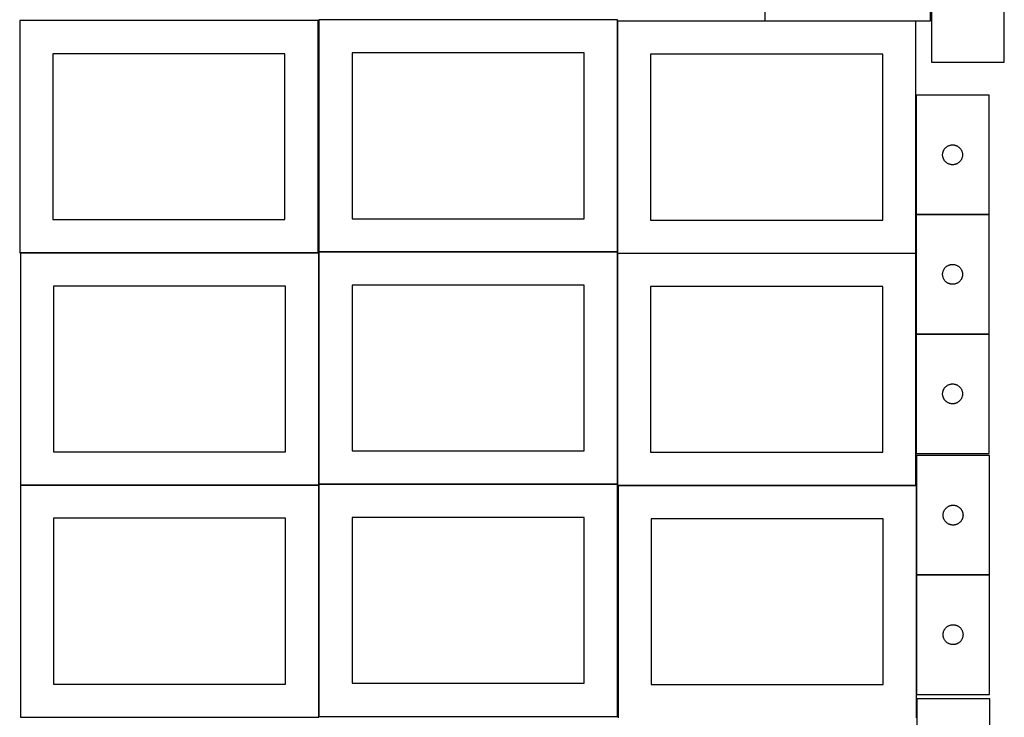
# Model space of a CAD drawing. Header units: millimetres. Extents: x 7 to 1493, y 7 to 2993.
# Tile 2 of 11: x 7 to 1491, y 1061 to 2113. Entities that reach past the tile are written whole.
import ezdxf

# ---------------------------------------------------------------- set-up
doc = ezdxf.new("R2010")
doc.units = ezdxf.units.MM
doc.layers.add('COMMON', color=5, linetype='CONTINUOUS', true_color=0x0000ff)
doc.layers.add('CUT', color=7, linetype='CONTINUOUS', true_color=0x000000)

msp = doc.modelspace()

# ---------------------------------------------------------------- linework, layer by layer
at = {"layer": 'COMMON'}
for p, q in [((908.149576, 2110.769181), (908.149576, 1762.823825)), ((1358.249577, 2110.869182), (1130.24655, 2110.869182)), ((1358.349577, 1999.122965), (1358.349577, 1819.122965)), ((1358.349577, 1818.922964), (1358.349577, 1760.769181)), ((1468.449578, 1819.022965), (1358.449578, 1819.022965)), ((7.849575, 1761.399045), (456.834305, 1761.399045)), ((457.949575, 1761.299045), (457.949575, 1412.623824)), ((458.049576, 1762.723824), (908.049576, 1762.723824)), ((908.149576, 1760.56918), (908.149576, 1412.623824)), ((908.249577, 1760.66918), (1358.249577, 1760.66918)), ((1358.349577, 1760.56918), (1358.349577, 1638.922964)), ((1358.349577, 1638.722963), (1358.349577, 1458.722963)), ((1358.449578, 1638.822963), (1468.449578, 1638.822963)), ((457.849575, 1411.199045), (7.849575, 1411.199045)), ((457.949576, 1062.423823), (457.949576, 1411.099044)), ((458.049576, 1412.523823), (908.049576, 1412.523823)), ((909.014593, 1410.469179), (1358.249577, 1410.469179)), ((1359.114593, 1410.369179), (1359.114593, 1275.873404)), ((1359.114593, 1275.673403), (1359.114593, 1095.673403)), ((1359.214594, 1275.773403), (1469.214594, 1275.773403))]:
    msp.add_line(p, q, dxfattribs=at)
at = {"layer": 'CUT'}
for p, q in [((1380.24655, 2110.969182), (1380.24655, 2410.969182)), ((1381.488001, 2228.594491), (1381.488001, 2048.594491)), ((1491.488001, 2048.594491), (1491.488001, 2228.594491)), ((1130.24655, 2210.969182), (1130.24655, 2110.969182)), ((456.834305, 2111.499046), (6.834305, 2111.499046)), ((6.834305, 2111.499046), (6.834305, 1761.499046)), ((456.834305, 1761.499046), (456.834305, 2111.499046)), ((908.049576, 2112.823825), (458.049576, 2112.823825)), ((458.049576, 2112.823825), (458.049576, 1762.823825)), ((908.049576, 1762.823825), (908.049576, 2112.823825)), ((1358.249577, 2110.769181), (908.249577, 2110.769181)), ((908.249577, 2110.769181), (908.249577, 1760.769181)), ((1130.24655, 2110.969182), (1380.24655, 2110.969182)), ((1358.249577, 1760.769181), (1358.249577, 2110.769181)), ((406.834305, 2061.499046), (56.834305, 2061.499046)), ((56.834305, 2061.499046), (56.834305, 1811.499046)), ((406.834305, 1811.499046), (406.834305, 2061.499046)), ((858.049576, 2062.823825), (508.049576, 2062.823825)), ((508.049576, 2062.823825), (508.049576, 1812.823825)), ((858.049576, 1812.823825), (858.049576, 2062.823825)), ((1308.249577, 2060.769181), (958.249577, 2060.769181)), ((958.249577, 2060.769181), (958.249577, 1810.769181)), ((1308.249577, 1810.769181), (1308.249577, 2060.769181)), ((1381.488001, 2048.594491), (1491.488001, 2048.594491)), ((1468.449578, 1999.122965), (1358.449578, 1999.122965)), ((1358.449578, 1999.122965), (1358.449578, 1819.122965)), ((1468.449578, 1819.122965), (1468.449578, 1999.122965)), ((1399.554718, 1914.773884), (1399.864044, 1915.481681)), ((1399.864044, 1915.481681), (1400.209396, 1916.172617)), ((1400.209396, 1916.172617), (1400.589858, 1916.844857)), ((1400.589858, 1916.844857), (1401.004423, 1917.496621)), ((1401.004423, 1917.496621), (1401.451989, 1918.12618)), ((1401.451989, 1918.12618), (1401.931371, 1918.731863)), ((1401.931371, 1918.731863), (1402.441297, 1919.312065)), ((1402.441297, 1919.312065), (1402.980416, 1919.865248)), ((1402.980416, 1919.865248), (1403.547296, 1920.389944)), ((1403.547296, 1920.389944), (1404.140436, 1920.884763)), ((1404.140436, 1920.884763), (1404.758261, 1921.34839)), ((1404.758261, 1921.34839), (1405.399135, 1921.779599)), ((1405.399135, 1921.779599), (1406.061357, 1922.177244)), ((1406.061357, 1922.177244), (1406.743171, 1922.540272)), ((1406.743171, 1922.540272), (1407.442769, 1922.867719)), ((1407.442769, 1922.867719), (1408.158297, 1923.158718)), ((1408.158297, 1923.158718), (1408.887855, 1923.412496)), ((1408.887855, 1923.412496), (1409.629511, 1923.628381)), ((1409.629511, 1923.628381), (1410.381297, 1923.805801)), ((1410.381297, 1923.805801), (1411.141219, 1923.944284)), ((1411.141219, 1923.944284), (1411.907263, 1924.043464)), ((1411.907263, 1924.043464), (1412.677397, 1924.103077)), ((1412.677397, 1924.103077), (1413.449578, 1924.122965)), ((1413.449578, 1924.122965), (1414.221759, 1924.103077)), ((1414.221759, 1924.103077), (1414.991893, 1924.043464)), ((1414.991893, 1924.043464), (1415.757937, 1923.944284)), ((1415.757937, 1923.944284), (1416.517859, 1923.805801)), ((1416.517859, 1923.805801), (1417.269645, 1923.628381)), ((1417.269645, 1923.628381), (1418.0113, 1923.412496)), ((1418.0113, 1923.412496), (1418.740859, 1923.158718)), ((1418.740859, 1923.158718), (1419.456386, 1922.867719)), ((1419.456386, 1922.867719), (1420.155985, 1922.540272)), ((1420.155985, 1922.540272), (1420.837799, 1922.177244)), ((1420.837799, 1922.177244), (1421.500021, 1921.779599)), ((1421.500021, 1921.779599), (1422.140894, 1921.34839)), ((1422.140894, 1921.34839), (1422.75872, 1920.884763)), ((1422.75872, 1920.884763), (1423.35186, 1920.389944)), ((1423.35186, 1920.389944), (1423.91874, 1919.865248)), ((1423.91874, 1919.865248), (1424.457858, 1919.312065)), ((1424.457858, 1919.312065), (1424.967785, 1918.731863)), ((1424.967785, 1918.731863), (1425.447167, 1918.12618)), ((1425.447167, 1918.12618), (1425.894733, 1917.496621)), ((1425.894733, 1917.496621), (1426.309297, 1916.844857)), ((1426.309297, 1916.844857), (1426.68976, 1916.172617)), ((1426.68976, 1916.172617), (1427.035112, 1915.481681)), ((1427.035112, 1915.481681), (1427.344437, 1914.773884)), ((1398.454551, 1909.509184), (1398.494315, 1910.280597)), ((1398.454551, 1908.736747), (1398.454551, 1909.509184)), ((1398.494315, 1907.965333), (1398.454551, 1908.736747)), ((1398.494315, 1910.280597), (1398.573738, 1911.048941)), ((1398.573738, 1907.19699), (1398.494315, 1907.965333)), ((1398.573738, 1911.048941), (1398.692609, 1911.812177)), ((1398.692609, 1906.433754), (1398.573738, 1907.19699)), ((1398.692609, 1911.812177), (1398.850612, 1912.568282)), ((1398.850612, 1905.677649), (1398.692609, 1906.433754)), ((1398.850612, 1912.568282), (1399.04733, 1913.31525)), ((1399.04733, 1904.930681), (1398.850612, 1905.677649)), ((1399.04733, 1913.31525), (1399.282239, 1914.051101)), ((1399.282239, 1904.19483), (1399.04733, 1904.930681)), ((1399.282239, 1914.051101), (1399.554718, 1914.773884)), ((1399.554718, 1903.472047), (1399.282239, 1904.19483)), ((1399.864044, 1902.76425), (1399.554718, 1903.472047)), ((1400.209396, 1902.073314), (1399.864044, 1902.76425)), ((1400.589858, 1901.401073), (1400.209396, 1902.073314)), ((1401.004423, 1900.74931), (1400.589858, 1901.401073)), ((1401.451989, 1900.119751), (1401.004423, 1900.74931)), ((1425.894733, 1900.74931), (1425.447167, 1900.119751)), ((1426.309297, 1901.401073), (1425.894733, 1900.74931)), ((1426.68976, 1902.073314), (1426.309297, 1901.401073)), ((1427.035112, 1902.76425), (1426.68976, 1902.073314)), ((1427.344437, 1903.472047), (1427.035112, 1902.76425)), ((1427.344437, 1914.773884), (1427.616916, 1914.051101)), ((1427.616916, 1904.19483), (1427.344437, 1903.472047)), ((1427.616916, 1914.051101), (1427.851826, 1913.31525)), ((1427.851826, 1904.930681), (1427.616916, 1904.19483)), ((1427.851826, 1913.31525), (1428.048544, 1912.568282)), ((1428.048544, 1905.677649), (1427.851826, 1904.930681)), ((1428.048544, 1912.568282), (1428.206547, 1911.812177)), ((1428.206547, 1906.433754), (1428.048544, 1905.677649)), ((1428.206547, 1911.812177), (1428.325418, 1911.048941)), ((1428.325418, 1907.19699), (1428.206547, 1906.433754)), ((1428.325418, 1911.048941), (1428.404841, 1910.280597)), ((1428.404841, 1907.965333), (1428.325418, 1907.19699)), ((1428.404841, 1910.280597), (1428.444605, 1909.509184)), ((1428.444605, 1908.736747), (1428.404841, 1907.965333)), ((1428.444605, 1909.509184), (1428.444605, 1908.736747)), ((1401.931371, 1899.514068), (1401.451989, 1900.119751)), ((1402.441297, 1898.933865), (1401.931371, 1899.514068)), ((1402.980416, 1898.380683), (1402.441297, 1898.933865)), ((1403.547296, 1897.855986), (1402.980416, 1898.380683)), ((1404.140436, 1897.361168), (1403.547296, 1897.855986)), ((1404.758261, 1896.89754), (1404.140436, 1897.361168)), ((1405.399135, 1896.466332), (1404.758261, 1896.89754)), ((1406.061357, 1896.068687), (1405.399135, 1896.466332)), ((1406.743171, 1895.705659), (1406.061357, 1896.068687)), ((1407.442769, 1895.378212), (1406.743171, 1895.705659)), ((1408.158297, 1895.087213), (1407.442769, 1895.378212)), ((1408.887855, 1894.833435), (1408.158297, 1895.087213)), ((1409.629511, 1894.61755), (1408.887855, 1894.833435)), ((1410.381297, 1894.44013), (1409.629511, 1894.61755)), ((1411.141219, 1894.301647), (1410.381297, 1894.44013)), ((1411.907263, 1894.202467), (1411.141219, 1894.301647)), ((1412.677397, 1894.142854), (1411.907263, 1894.202467)), ((1413.449578, 1894.122965), (1412.677397, 1894.142854)), ((1414.221759, 1894.142854), (1413.449578, 1894.122965)), ((1414.991893, 1894.202467), (1414.221759, 1894.142854)), ((1415.757937, 1894.301647), (1414.991893, 1894.202467)), ((1416.517859, 1894.44013), (1415.757937, 1894.301647)), ((1417.269645, 1894.61755), (1416.517859, 1894.44013)), ((1418.0113, 1894.833435), (1417.269645, 1894.61755)), ((1418.740859, 1895.087213), (1418.0113, 1894.833435)), ((1419.456386, 1895.378212), (1418.740859, 1895.087213)), ((1420.155985, 1895.705659), (1419.456386, 1895.378212)), ((1420.837799, 1896.068687), (1420.155985, 1895.705659)), ((1421.500021, 1896.466332), (1420.837799, 1896.068687)), ((1422.140894, 1896.89754), (1421.500021, 1896.466332)), ((1422.75872, 1897.361168), (1422.140894, 1896.89754)), ((1423.35186, 1897.855986), (1422.75872, 1897.361168)), ((1423.91874, 1898.380683), (1423.35186, 1897.855986)), ((1424.457858, 1898.933865), (1423.91874, 1898.380683)), ((1424.967785, 1899.514068), (1424.457858, 1898.933865)), ((1425.447167, 1900.119751), (1424.967785, 1899.514068)), ((56.834305, 1811.499046), (406.834305, 1811.499046)), ((508.049576, 1812.823825), (858.049576, 1812.823825)), ((1358.449578, 1819.122965), (1468.449578, 1819.122965)), ((1468.449578, 1818.922964), (1358.449578, 1818.922964)), ((1358.449578, 1818.922964), (1358.449578, 1638.922964)), ((1468.449578, 1638.922964), (1468.449578, 1818.922964)), ((958.249577, 1810.769181), (1308.249577, 1810.769181)), ((6.834305, 1761.499046), (456.834305, 1761.499046)), ((457.849575, 1761.299045), (7.849575, 1761.299045)), ((7.849575, 1761.299045), (7.849575, 1411.299045)), ((457.849575, 1411.299045), (457.849575, 1761.299045)), ((458.049576, 1762.823825), (908.049576, 1762.823825)), ((908.049576, 1762.623824), (458.049576, 1762.623824)), ((458.049576, 1762.623824), (458.049576, 1412.623824)), ((908.049576, 1412.623824), (908.049576, 1762.623824)), ((908.249577, 1760.769181), (1358.249577, 1760.769181)), ((1358.249577, 1760.56918), (908.249577, 1760.56918)), ((908.249577, 1760.56918), (908.249577, 1410.56918)), ((1358.249577, 1410.56918), (1358.249577, 1760.56918)), ((1400.589858, 1736.644856), (1401.004423, 1737.29662)), ((1401.004423, 1737.29662), (1401.451989, 1737.926179)), ((1401.451989, 1737.926179), (1401.931371, 1738.531862)), ((1401.931371, 1738.531862), (1402.441297, 1739.112064)), ((1402.441297, 1739.112064), (1402.980416, 1739.665247)), ((1402.980416, 1739.665247), (1403.547296, 1740.189943)), ((1403.547296, 1740.189943), (1404.140436, 1740.684762)), ((1404.140436, 1740.684762), (1404.758261, 1741.148389)), ((1404.758261, 1741.148389), (1405.399135, 1741.579598)), ((1405.399135, 1741.579598), (1406.061357, 1741.977243)), ((1406.061357, 1741.977243), (1406.743171, 1742.340271)), ((1406.743171, 1742.340271), (1407.442769, 1742.667718)), ((1407.442769, 1742.667718), (1408.158297, 1742.958717)), ((1408.158297, 1742.958717), (1408.887855, 1743.212495)), ((1408.887855, 1743.212495), (1409.629511, 1743.42838)), ((1409.629511, 1743.42838), (1410.381297, 1743.6058)), ((1410.381297, 1743.6058), (1411.141219, 1743.744283)), ((1411.141219, 1743.744283), (1411.907263, 1743.843463)), ((1411.907263, 1743.843463), (1412.677397, 1743.903076)), ((1412.677397, 1743.903076), (1413.449578, 1743.922964)), ((1413.449578, 1743.922964), (1414.221759, 1743.903076)), ((1414.221759, 1743.903076), (1414.991893, 1743.843463)), ((1414.991893, 1743.843463), (1415.757937, 1743.744283)), ((1415.757937, 1743.744283), (1416.517859, 1743.6058)), ((1416.517859, 1743.6058), (1417.269645, 1743.42838)), ((1417.269645, 1743.42838), (1418.0113, 1743.212495)), ((1418.0113, 1743.212495), (1418.740859, 1742.958717)), ((1418.740859, 1742.958717), (1419.456386, 1742.667718)), ((1419.456386, 1742.667718), (1420.155985, 1742.340271)), ((1420.155985, 1742.340271), (1420.837799, 1741.977243)), ((1420.837799, 1741.977243), (1421.500021, 1741.579598)), ((1421.500021, 1741.579598), (1422.140894, 1741.148389)), ((1422.140894, 1741.148389), (1422.75872, 1740.684762)), ((1422.75872, 1740.684762), (1423.35186, 1740.189943)), ((1423.35186, 1740.189943), (1423.91874, 1739.665247)), ((1423.91874, 1739.665247), (1424.457858, 1739.112064)), ((1424.457858, 1739.112064), (1424.967785, 1738.531862)), ((1424.967785, 1738.531862), (1425.447167, 1737.926179)), ((1425.447167, 1737.926179), (1425.894733, 1737.29662)), ((1425.894733, 1737.29662), (1426.309297, 1736.644856)), ((1398.454551, 1729.309183), (1398.494315, 1730.080596)), ((1398.454551, 1728.536746), (1398.454551, 1729.309183)), ((1398.494315, 1727.765332), (1398.454551, 1728.536746)), ((1398.494315, 1730.080596), (1398.573738, 1730.84894)), ((1398.573738, 1726.996989), (1398.494315, 1727.765332)), ((1398.573738, 1730.84894), (1398.692609, 1731.612176)), ((1398.692609, 1726.233753), (1398.573738, 1726.996989)), ((1398.692609, 1731.612176), (1398.850612, 1732.368281)), ((1398.850612, 1725.477648), (1398.692609, 1726.233753)), ((1398.850612, 1732.368281), (1399.04733, 1733.115249)), ((1399.04733, 1724.73068), (1398.850612, 1725.477648)), ((1399.04733, 1733.115249), (1399.282239, 1733.8511)), ((1399.282239, 1723.994829), (1399.04733, 1724.73068)), ((1399.282239, 1733.8511), (1399.554718, 1734.573883)), ((1399.554718, 1723.272046), (1399.282239, 1723.994829)), ((1399.554718, 1734.573883), (1399.864044, 1735.28168)), ((1399.864044, 1722.564249), (1399.554718, 1723.272046)), ((1399.864044, 1735.28168), (1400.209396, 1735.972616)), ((1400.209396, 1721.873313), (1399.864044, 1722.564249)), ((1400.209396, 1735.972616), (1400.589858, 1736.644856)), ((1426.309297, 1736.644856), (1426.68976, 1735.972616)), ((1426.68976, 1735.972616), (1427.035112, 1735.28168)), ((1427.035112, 1722.564249), (1426.68976, 1721.873313)), ((1427.035112, 1735.28168), (1427.344437, 1734.573883)), ((1427.344437, 1723.272046), (1427.035112, 1722.564249)), ((1427.344437, 1734.573883), (1427.616916, 1733.8511)), ((1427.616916, 1723.994829), (1427.344437, 1723.272046)), ((1427.616916, 1733.8511), (1427.851826, 1733.115249)), ((1427.851826, 1724.73068), (1427.616916, 1723.994829)), ((1427.851826, 1733.115249), (1428.048544, 1732.368281)), ((1428.048544, 1725.477648), (1427.851826, 1724.73068)), ((1428.048544, 1732.368281), (1428.206547, 1731.612176)), ((1428.206547, 1726.233753), (1428.048544, 1725.477648)), ((1428.206547, 1731.612176), (1428.325418, 1730.84894)), ((1428.325418, 1726.996989), (1428.206547, 1726.233753)), ((1428.325418, 1730.84894), (1428.404841, 1730.080596)), ((1428.404841, 1727.765332), (1428.325418, 1726.996989)), ((1428.404841, 1730.080596), (1428.444605, 1729.309183)), ((1428.444605, 1728.536746), (1428.404841, 1727.765332)), ((1428.444605, 1729.309183), (1428.444605, 1728.536746)), ((407.849575, 1711.299045), (57.849575, 1711.299045)), ((57.849575, 1711.299045), (57.849575, 1461.299045)), ((407.849575, 1461.299045), (407.849575, 1711.299045)), ((858.049576, 1712.623824), (508.049576, 1712.623824)), ((508.049576, 1712.623824), (508.049576, 1462.623824)), ((858.049576, 1462.623824), (858.049576, 1712.623824)), ((1308.249577, 1710.56918), (958.249577, 1710.56918)), ((958.249577, 1710.56918), (958.249577, 1460.56918)), ((1308.249577, 1460.56918), (1308.249577, 1710.56918)), ((1400.589858, 1721.201072), (1400.209396, 1721.873313)), ((1401.004423, 1720.549309), (1400.589858, 1721.201072)), ((1401.451989, 1719.91975), (1401.004423, 1720.549309)), ((1401.931371, 1719.314067), (1401.451989, 1719.91975)), ((1402.441297, 1718.733864), (1401.931371, 1719.314067)), ((1402.980416, 1718.180682), (1402.441297, 1718.733864)), ((1403.547296, 1717.655985), (1402.980416, 1718.180682)), ((1404.140436, 1717.161167), (1403.547296, 1717.655985)), ((1404.758261, 1716.697539), (1404.140436, 1717.161167)), ((1405.399135, 1716.266331), (1404.758261, 1716.697539)), ((1406.061357, 1715.868686), (1405.399135, 1716.266331)), ((1406.743171, 1715.505658), (1406.061357, 1715.868686)), ((1407.442769, 1715.178211), (1406.743171, 1715.505658)), ((1408.158297, 1714.887212), (1407.442769, 1715.178211)), ((1408.887855, 1714.633434), (1408.158297, 1714.887212)), ((1409.629511, 1714.417549), (1408.887855, 1714.633434)), ((1410.381297, 1714.240129), (1409.629511, 1714.417549)), ((1411.141219, 1714.101646), (1410.381297, 1714.240129)), ((1411.907263, 1714.002466), (1411.141219, 1714.101646)), ((1412.677397, 1713.942853), (1411.907263, 1714.002466)), ((1413.449578, 1713.922964), (1412.677397, 1713.942853)), ((1414.221759, 1713.942853), (1413.449578, 1713.922964)), ((1414.991893, 1714.002466), (1414.221759, 1713.942853)), ((1415.757937, 1714.101646), (1414.991893, 1714.002466)), ((1416.517859, 1714.240129), (1415.757937, 1714.101646)), ((1417.269645, 1714.417549), (1416.517859, 1714.240129)), ((1418.0113, 1714.633434), (1417.269645, 1714.417549)), ((1418.740859, 1714.887212), (1418.0113, 1714.633434)), ((1419.456386, 1715.178211), (1418.740859, 1714.887212)), ((1420.155985, 1715.505658), (1419.456386, 1715.178211)), ((1420.837799, 1715.868686), (1420.155985, 1715.505658)), ((1421.500021, 1716.266331), (1420.837799, 1715.868686)), ((1422.140894, 1716.697539), (1421.500021, 1716.266331)), ((1422.75872, 1717.161167), (1422.140894, 1716.697539)), ((1423.35186, 1717.655985), (1422.75872, 1717.161167)), ((1423.91874, 1718.180682), (1423.35186, 1717.655985)), ((1424.457858, 1718.733864), (1423.91874, 1718.180682)), ((1424.967785, 1719.314067), (1424.457858, 1718.733864)), ((1425.447167, 1719.91975), (1424.967785, 1719.314067)), ((1425.894733, 1720.549309), (1425.447167, 1719.91975)), ((1426.309297, 1721.201072), (1425.894733, 1720.549309)), ((1426.68976, 1721.873313), (1426.309297, 1721.201072)), ((1358.449578, 1638.922964), (1468.449578, 1638.922964)), ((1468.449578, 1638.722963), (1358.449578, 1638.722963)), ((1358.449578, 1638.722963), (1358.449578, 1458.722963)), ((1468.449578, 1458.722963), (1468.449578, 1638.722963)), ((1401.931371, 1558.331861), (1402.441297, 1558.912063)), ((1402.441297, 1558.912063), (1402.980416, 1559.465246)), ((1402.980416, 1559.465246), (1403.547296, 1559.989942)), ((1403.547296, 1559.989942), (1404.140436, 1560.484761)), ((1404.140436, 1560.484761), (1404.758261, 1560.948388)), ((1404.758261, 1560.948388), (1405.399135, 1561.379597)), ((1405.399135, 1561.379597), (1406.061357, 1561.777242)), ((1406.061357, 1561.777242), (1406.743171, 1562.14027)), ((1406.743171, 1562.14027), (1407.442769, 1562.467717)), ((1407.442769, 1562.467717), (1408.158297, 1562.758716)), ((1408.158297, 1562.758716), (1408.887855, 1563.012494)), ((1408.887855, 1563.012494), (1409.629511, 1563.228379)), ((1409.629511, 1563.228379), (1410.381297, 1563.405799)), ((1410.381297, 1563.405799), (1411.141219, 1563.544282)), ((1411.141219, 1563.544282), (1411.907263, 1563.643462)), ((1411.907263, 1563.643462), (1412.677397, 1563.703075)), ((1412.677397, 1563.703075), (1413.449578, 1563.722963)), ((1413.449578, 1563.722963), (1414.221759, 1563.703075)), ((1414.221759, 1563.703075), (1414.991893, 1563.643462)), ((1414.991893, 1563.643462), (1415.757937, 1563.544282)), ((1415.757937, 1563.544282), (1416.517859, 1563.405799)), ((1416.517859, 1563.405799), (1417.269645, 1563.228379)), ((1417.269645, 1563.228379), (1418.0113, 1563.012494)), ((1418.0113, 1563.012494), (1418.740859, 1562.758716)), ((1418.740859, 1562.758716), (1419.456386, 1562.467717)), ((1419.456386, 1562.467717), (1420.155985, 1562.14027)), ((1420.155985, 1562.14027), (1420.837799, 1561.777242)), ((1420.837799, 1561.777242), (1421.500021, 1561.379597)), ((1421.500021, 1561.379597), (1422.140894, 1560.948388)), ((1422.140894, 1560.948388), (1422.75872, 1560.484761)), ((1422.75872, 1560.484761), (1423.35186, 1559.989942)), ((1423.35186, 1559.989942), (1423.91874, 1559.465246)), ((1423.91874, 1559.465246), (1424.457858, 1558.912063)), ((1424.457858, 1558.912063), (1424.967785, 1558.331861)), ((1398.454551, 1549.109182), (1398.494315, 1549.880595)), ((1398.454551, 1548.336745), (1398.454551, 1549.109182)), ((1398.494315, 1547.565331), (1398.454551, 1548.336745)), ((1398.494315, 1549.880595), (1398.573738, 1550.648939)), ((1398.573738, 1546.796988), (1398.494315, 1547.565331)), ((1398.573738, 1550.648939), (1398.692609, 1551.412175)), ((1398.692609, 1546.033752), (1398.573738, 1546.796988)), ((1398.692609, 1551.412175), (1398.850612, 1552.16828)), ((1398.850612, 1545.277647), (1398.692609, 1546.033752)), ((1398.850612, 1552.16828), (1399.04733, 1552.915248)), ((1399.04733, 1544.530679), (1398.850612, 1545.277647)), ((1399.04733, 1552.915248), (1399.282239, 1553.651099)), ((1399.282239, 1543.794828), (1399.04733, 1544.530679)), ((1399.282239, 1553.651099), (1399.554718, 1554.373882)), ((1399.554718, 1554.373882), (1399.864044, 1555.081679)), ((1399.864044, 1555.081679), (1400.209396, 1555.772615)), ((1400.209396, 1555.772615), (1400.589858, 1556.444855)), ((1400.589858, 1556.444855), (1401.004423, 1557.096619)), ((1401.004423, 1557.096619), (1401.451989, 1557.726178)), ((1401.451989, 1557.726178), (1401.931371, 1558.331861)), ((1424.967785, 1558.331861), (1425.447167, 1557.726178)), ((1425.447167, 1557.726178), (1425.894733, 1557.096619)), ((1425.894733, 1557.096619), (1426.309297, 1556.444855)), ((1426.309297, 1556.444855), (1426.68976, 1555.772615)), ((1426.68976, 1555.772615), (1427.035112, 1555.081679)), ((1427.035112, 1555.081679), (1427.344437, 1554.373882)), ((1427.344437, 1554.373882), (1427.616916, 1553.651099)), ((1427.616916, 1553.651099), (1427.851826, 1552.915248)), ((1427.851826, 1544.530679), (1427.616916, 1543.794828)), ((1427.851826, 1552.915248), (1428.048544, 1552.16828)), ((1428.048544, 1545.277647), (1427.851826, 1544.530679)), ((1428.048544, 1552.16828), (1428.206547, 1551.412175)), ((1428.206547, 1546.033752), (1428.048544, 1545.277647)), ((1428.206547, 1551.412175), (1428.325418, 1550.648939)), ((1428.325418, 1546.796988), (1428.206547, 1546.033752)), ((1428.325418, 1550.648939), (1428.404841, 1549.880595)), ((1428.404841, 1547.565331), (1428.325418, 1546.796988)), ((1428.404841, 1549.880595), (1428.444605, 1549.109182)), ((1428.444605, 1548.336745), (1428.404841, 1547.565331)), ((1428.444605, 1549.109182), (1428.444605, 1548.336745)), ((1399.554718, 1543.072045), (1399.282239, 1543.794828)), ((1399.864044, 1542.364248), (1399.554718, 1543.072045)), ((1400.209396, 1541.673312), (1399.864044, 1542.364248)), ((1400.589858, 1541.001071), (1400.209396, 1541.673312)), ((1401.004423, 1540.349308), (1400.589858, 1541.001071)), ((1401.451989, 1539.719749), (1401.004423, 1540.349308)), ((1401.931371, 1539.114066), (1401.451989, 1539.719749)), ((1402.441297, 1538.533863), (1401.931371, 1539.114066)), ((1402.980416, 1537.980681), (1402.441297, 1538.533863)), ((1403.547296, 1537.455984), (1402.980416, 1537.980681)), ((1404.140436, 1536.961166), (1403.547296, 1537.455984)), ((1404.758261, 1536.497538), (1404.140436, 1536.961166)), ((1405.399135, 1536.06633), (1404.758261, 1536.497538)), ((1406.061357, 1535.668685), (1405.399135, 1536.06633)), ((1406.743171, 1535.305657), (1406.061357, 1535.668685)), ((1407.442769, 1534.97821), (1406.743171, 1535.305657)), ((1408.158297, 1534.687211), (1407.442769, 1534.97821)), ((1408.887855, 1534.433433), (1408.158297, 1534.687211)), ((1409.629511, 1534.217548), (1408.887855, 1534.433433)), ((1410.381297, 1534.040128), (1409.629511, 1534.217548)), ((1411.141219, 1533.901645), (1410.381297, 1534.040128)), ((1411.907263, 1533.802465), (1411.141219, 1533.901645)), ((1412.677397, 1533.742852), (1411.907263, 1533.802465)), ((1413.449578, 1533.722963), (1412.677397, 1533.742852)), ((1414.221759, 1533.742852), (1413.449578, 1533.722963)), ((1414.991893, 1533.802465), (1414.221759, 1533.742852)), ((1415.757937, 1533.901645), (1414.991893, 1533.802465)), ((1416.517859, 1534.040128), (1415.757937, 1533.901645)), ((1417.269645, 1534.217548), (1416.517859, 1534.040128)), ((1418.0113, 1534.433433), (1417.269645, 1534.217548)), ((1418.740859, 1534.687211), (1418.0113, 1534.433433)), ((1419.456386, 1534.97821), (1418.740859, 1534.687211)), ((1420.155985, 1535.305657), (1419.456386, 1534.97821)), ((1420.837799, 1535.668685), (1420.155985, 1535.305657)), ((1421.500021, 1536.06633), (1420.837799, 1535.668685)), ((1422.140894, 1536.497538), (1421.500021, 1536.06633)), ((1422.75872, 1536.961166), (1422.140894, 1536.497538)), ((1423.35186, 1537.455984), (1422.75872, 1536.961166)), ((1423.91874, 1537.980681), (1423.35186, 1537.455984)), ((1424.457858, 1538.533863), (1423.91874, 1537.980681)), ((1424.967785, 1539.114066), (1424.457858, 1538.533863)), ((1425.447167, 1539.719749), (1424.967785, 1539.114066)), ((1425.894733, 1540.349308), (1425.447167, 1539.719749)), ((1426.309297, 1541.001071), (1425.894733, 1540.349308)), ((1426.68976, 1541.673312), (1426.309297, 1541.001071)), ((1427.035112, 1542.364248), (1426.68976, 1541.673312)), ((1427.344437, 1543.072045), (1427.035112, 1542.364248)), ((1427.616916, 1543.794828), (1427.344437, 1543.072045)), ((57.849575, 1461.299045), (407.849575, 1461.299045)), ((508.049576, 1462.623824), (858.049576, 1462.623824)), ((958.249577, 1460.56918), (1308.249577, 1460.56918)), ((1358.449578, 1458.722963), (1468.449578, 1458.722963)), ((1469.214594, 1455.873404), (1359.214594, 1455.873404)), ((1359.214594, 1455.873404), (1359.214594, 1275.873404)), ((1469.214594, 1275.873404), (1469.214594, 1455.873404)), ((7.849575, 1411.299045), (457.849575, 1411.299045)), ((457.849575, 1411.099044), (7.849575, 1411.099044)), ((7.849575, 1411.099044), (7.849575, 1061.099044)), ((457.849575, 1061.099044), (457.849575, 1411.099044)), ((458.049576, 1412.623824), (908.049576, 1412.623824)), ((908.049576, 1412.423823), (458.049576, 1412.423823)), ((458.049576, 1412.423823), (458.049576, 1062.423823)), ((908.049576, 1062.423823), (908.049576, 1412.423823)), ((908.249577, 1410.56918), (1358.249577, 1410.56918)), ((1359.014593, 1410.369179), (909.014593, 1410.369179)), ((909.014593, 1410.369179), (909.014593, 1060.369179)), ((1359.014593, 1060.369179), (1359.014593, 1410.369179)), ((1411.906235, 1380.694722), (1412.672279, 1380.793902)), ((1412.672279, 1380.793902), (1413.442413, 1380.853515)), ((1413.442413, 1380.853515), (1414.214594, 1380.873404)), ((1414.214594, 1380.873404), (1414.986775, 1380.853515)), ((1414.986775, 1380.853515), (1415.756909, 1380.793902)), ((1415.756909, 1380.793902), (1416.522953, 1380.694722)), ((1399.219567, 1366.259623), (1399.259331, 1367.031036)), ((1399.219567, 1365.487185), (1399.219567, 1366.259623)), ((1399.259331, 1367.031036), (1399.338754, 1367.799379)), ((1399.338754, 1367.799379), (1399.457625, 1368.562615)), ((1399.457625, 1368.562615), (1399.615628, 1369.31872)), ((1399.615628, 1369.31872), (1399.812346, 1370.065688)), ((1399.812346, 1370.065688), (1400.047256, 1370.80154)), ((1400.047256, 1370.80154), (1400.319735, 1371.524322)), ((1400.319735, 1371.524322), (1400.62906, 1372.23212)), ((1400.62906, 1372.23212), (1400.974412, 1372.923055)), ((1400.974412, 1372.923055), (1401.354875, 1373.595296)), ((1401.354875, 1373.595296), (1401.769439, 1374.24706)), ((1401.769439, 1374.24706), (1402.217005, 1374.876618)), ((1402.217005, 1374.876618), (1402.696387, 1375.482302)), ((1402.696387, 1375.482302), (1403.206314, 1376.062504)), ((1403.206314, 1376.062504), (1403.745432, 1376.615687)), ((1403.745432, 1376.615687), (1404.312312, 1377.140383)), ((1404.312312, 1377.140383), (1404.905452, 1377.635201)), ((1404.905452, 1377.635201), (1405.523278, 1378.098829)), ((1405.523278, 1378.098829), (1406.164151, 1378.530037)), ((1406.164151, 1378.530037), (1406.826373, 1378.927682)), ((1406.826373, 1378.927682), (1407.508187, 1379.29071)), ((1407.508187, 1379.29071), (1408.207785, 1379.618157)), ((1408.207785, 1379.618157), (1408.923313, 1379.909156)), ((1408.923313, 1379.909156), (1409.652872, 1380.162935)), ((1409.652872, 1380.162935), (1410.394527, 1380.37882)), ((1410.394527, 1380.37882), (1411.146313, 1380.556239)), ((1411.146313, 1380.556239), (1411.906235, 1380.694722)), ((1416.522953, 1380.694722), (1417.282875, 1380.556239)), ((1417.282875, 1380.556239), (1418.034661, 1380.37882)), ((1418.034661, 1380.37882), (1418.776317, 1380.162935)), ((1418.776317, 1380.162935), (1419.505875, 1379.909156)), ((1419.505875, 1379.909156), (1420.221403, 1379.618157)), ((1420.221403, 1379.618157), (1420.921001, 1379.29071)), ((1420.921001, 1379.29071), (1421.602815, 1378.927682)), ((1421.602815, 1378.927682), (1422.265037, 1378.530037)), ((1422.265037, 1378.530037), (1422.90591, 1378.098829)), ((1422.90591, 1378.098829), (1423.523736, 1377.635201)), ((1423.523736, 1377.635201), (1424.116876, 1377.140383)), ((1424.116876, 1377.140383), (1424.683756, 1376.615687)), ((1424.683756, 1376.615687), (1425.222875, 1376.062504)), ((1425.222875, 1376.062504), (1425.732801, 1375.482302)), ((1425.732801, 1375.482302), (1426.212183, 1374.876618)), ((1426.212183, 1374.876618), (1426.659749, 1374.24706)), ((1426.659749, 1374.24706), (1427.074313, 1373.595296)), ((1427.074313, 1373.595296), (1427.454776, 1372.923055)), ((1427.454776, 1372.923055), (1427.800128, 1372.23212)), ((1427.800128, 1372.23212), (1428.109454, 1371.524322)), ((1428.109454, 1371.524322), (1428.381932, 1370.80154)), ((1428.381932, 1370.80154), (1428.616842, 1370.065688)), ((1428.616842, 1370.065688), (1428.81356, 1369.31872)), ((1428.81356, 1369.31872), (1428.971563, 1368.562615)), ((1428.971563, 1368.562615), (1429.090434, 1367.799379)), ((1429.090434, 1367.799379), (1429.169857, 1367.031036)), ((1429.169857, 1367.031036), (1429.209621, 1366.259623)), ((1429.209621, 1366.259623), (1429.209621, 1365.487185)), ((407.849575, 1361.099044), (57.849575, 1361.099044)), ((57.849575, 1361.099044), (57.849575, 1111.099044)), ((407.849575, 1111.099044), (407.849575, 1361.099044)), ((858.049576, 1362.423823), (508.049576, 1362.423823)), ((508.049576, 1362.423823), (508.049576, 1112.423823)), ((858.049576, 1112.423823), (858.049576, 1362.423823)), ((1309.014593, 1360.369179), (959.014593, 1360.369179)), ((959.014593, 1360.369179), (959.014593, 1110.369179)), ((1309.014593, 1110.369179), (1309.014593, 1360.369179)), ((1399.259331, 1364.715772), (1399.219567, 1365.487185)), ((1399.338754, 1363.947429), (1399.259331, 1364.715772)), ((1399.457625, 1363.184192), (1399.338754, 1363.947429)), ((1399.615628, 1362.428088), (1399.457625, 1363.184192)), ((1399.812346, 1361.681119), (1399.615628, 1362.428088)), ((1400.047256, 1360.945268), (1399.812346, 1361.681119)), ((1400.319735, 1360.222485), (1400.047256, 1360.945268)), ((1400.62906, 1359.514688), (1400.319735, 1360.222485)), ((1400.974412, 1358.823753), (1400.62906, 1359.514688)), ((1401.354875, 1358.151512), (1400.974412, 1358.823753)), ((1401.769439, 1357.499748), (1401.354875, 1358.151512)), ((1402.217005, 1356.87019), (1401.769439, 1357.499748)), ((1402.696387, 1356.264506), (1402.217005, 1356.87019)), ((1403.206314, 1355.684304), (1402.696387, 1356.264506)), ((1403.745432, 1355.131121), (1403.206314, 1355.684304)), ((1404.312312, 1354.606425), (1403.745432, 1355.131121)), ((1404.905452, 1354.111607), (1404.312312, 1354.606425)), ((1405.523278, 1353.647979), (1404.905452, 1354.111607)), ((1406.164151, 1353.21677), (1405.523278, 1353.647979)), ((1406.826373, 1352.819125), (1406.164151, 1353.21677)), ((1407.508187, 1352.456098), (1406.826373, 1352.819125)), ((1408.207785, 1352.12865), (1407.508187, 1352.456098)), ((1408.923313, 1351.837652), (1408.207785, 1352.12865)), ((1409.652872, 1351.583873), (1408.923313, 1351.837652)), ((1410.394527, 1351.367988), (1409.652872, 1351.583873)), ((1411.146313, 1351.190569), (1410.394527, 1351.367988)), ((1411.906235, 1351.052085), (1411.146313, 1351.190569)), ((1412.672279, 1350.952906), (1411.906235, 1351.052085)), ((1416.522953, 1351.052085), (1415.756909, 1350.952906)), ((1417.282875, 1351.190569), (1416.522953, 1351.052085)), ((1418.034661, 1351.367988), (1417.282875, 1351.190569)), ((1418.776317, 1351.583873), (1418.034661, 1351.367988)), ((1419.505875, 1351.837652), (1418.776317, 1351.583873)), ((1420.221403, 1352.12865), (1419.505875, 1351.837652)), ((1420.921001, 1352.456098), (1420.221403, 1352.12865)), ((1421.602815, 1352.819125), (1420.921001, 1352.456098)), ((1422.265037, 1353.21677), (1421.602815, 1352.819125)), ((1422.90591, 1353.647979), (1422.265037, 1353.21677)), ((1423.523736, 1354.111607), (1422.90591, 1353.647979)), ((1424.116876, 1354.606425), (1423.523736, 1354.111607)), ((1424.683756, 1355.131121), (1424.116876, 1354.606425)), ((1425.222875, 1355.684304), (1424.683756, 1355.131121)), ((1425.732801, 1356.264506), (1425.222875, 1355.684304)), ((1426.212183, 1356.87019), (1425.732801, 1356.264506)), ((1426.659749, 1357.499748), (1426.212183, 1356.87019)), ((1427.074313, 1358.151512), (1426.659749, 1357.499748)), ((1427.454776, 1358.823753), (1427.074313, 1358.151512)), ((1427.800128, 1359.514688), (1427.454776, 1358.823753)), ((1428.109454, 1360.222485), (1427.800128, 1359.514688)), ((1428.381932, 1360.945268), (1428.109454, 1360.222485)), ((1428.616842, 1361.681119), (1428.381932, 1360.945268)), ((1428.81356, 1362.428088), (1428.616842, 1361.681119)), ((1428.971563, 1363.184192), (1428.81356, 1362.428088)), ((1429.090434, 1363.947429), (1428.971563, 1363.184192)), ((1429.169857, 1364.715772), (1429.090434, 1363.947429)), ((1429.209621, 1365.487185), (1429.169857, 1364.715772)), ((1413.442413, 1350.893293), (1412.672279, 1350.952906)), ((1414.214594, 1350.873404), (1413.442413, 1350.893293)), ((1414.986775, 1350.893293), (1414.214594, 1350.873404)), ((1415.756909, 1350.952906), (1414.986775, 1350.893293)), ((1359.214594, 1275.873404), (1469.214594, 1275.873404)), ((1469.214594, 1275.673403), (1359.214594, 1275.673403)), ((1359.214594, 1275.673403), (1359.214594, 1095.673403)), ((1469.214594, 1095.673403), (1469.214594, 1275.673403)), ((1399.338754, 1187.599378), (1399.457625, 1188.362614)), ((1399.457625, 1188.362614), (1399.615628, 1189.118719)), ((1399.615628, 1189.118719), (1399.812346, 1189.865687)), ((1399.812346, 1189.865687), (1400.047256, 1190.601539)), ((1400.047256, 1190.601539), (1400.319735, 1191.324321)), ((1400.319735, 1191.324321), (1400.62906, 1192.032119)), ((1400.62906, 1192.032119), (1400.974412, 1192.723054)), ((1400.974412, 1192.723054), (1401.354875, 1193.395295)), ((1401.354875, 1193.395295), (1401.769439, 1194.047059)), ((1401.769439, 1194.047059), (1402.217005, 1194.676617)), ((1402.217005, 1194.676617), (1402.696387, 1195.282301)), ((1402.696387, 1195.282301), (1403.206314, 1195.862503)), ((1403.206314, 1195.862503), (1403.745432, 1196.415686)), ((1403.745432, 1196.415686), (1404.312312, 1196.940382)), ((1404.312312, 1196.940382), (1404.905452, 1197.4352)), ((1404.905452, 1197.4352), (1405.523278, 1197.898828)), ((1405.523278, 1197.898828), (1406.164151, 1198.330036)), ((1406.164151, 1198.330036), (1406.826373, 1198.727681)), ((1406.826373, 1198.727681), (1407.508187, 1199.090709)), ((1407.508187, 1199.090709), (1408.207785, 1199.418156)), ((1408.207785, 1199.418156), (1408.923313, 1199.709155)), ((1408.923313, 1199.709155), (1409.652872, 1199.962934)), ((1409.652872, 1199.962934), (1410.394527, 1200.178819)), ((1410.394527, 1200.178819), (1411.146313, 1200.356238)), ((1411.146313, 1200.356238), (1411.906235, 1200.494721)), ((1411.906235, 1200.494721), (1412.672279, 1200.593901)), ((1412.672279, 1200.593901), (1413.442413, 1200.653514)), ((1413.442413, 1200.653514), (1414.214594, 1200.673403)), ((1414.214594, 1200.673403), (1414.986775, 1200.653514)), ((1414.986775, 1200.653514), (1415.756909, 1200.593901)), ((1415.756909, 1200.593901), (1416.522953, 1200.494721)), ((1416.522953, 1200.494721), (1417.282875, 1200.356238)), ((1417.282875, 1200.356238), (1418.034661, 1200.178819)), ((1418.034661, 1200.178819), (1418.776317, 1199.962934)), ((1418.776317, 1199.962934), (1419.505875, 1199.709155)), ((1419.505875, 1199.709155), (1420.221403, 1199.418156)), ((1420.221403, 1199.418156), (1420.921001, 1199.090709)), ((1420.921001, 1199.090709), (1421.602815, 1198.727681)), ((1421.602815, 1198.727681), (1422.265037, 1198.330036)), ((1422.265037, 1198.330036), (1422.90591, 1197.898828)), ((1422.90591, 1197.898828), (1423.523736, 1197.4352)), ((1423.523736, 1197.4352), (1424.116876, 1196.940382)), ((1424.116876, 1196.940382), (1424.683756, 1196.415686)), ((1424.683756, 1196.415686), (1425.222875, 1195.862503)), ((1425.222875, 1195.862503), (1425.732801, 1195.282301)), ((1425.732801, 1195.282301), (1426.212183, 1194.676617)), ((1426.212183, 1194.676617), (1426.659749, 1194.047059)), ((1426.659749, 1194.047059), (1427.074313, 1193.395295)), ((1427.074313, 1193.395295), (1427.454776, 1192.723054)), ((1427.454776, 1192.723054), (1427.800128, 1192.032119)), ((1427.800128, 1192.032119), (1428.109454, 1191.324321)), ((1428.109454, 1191.324321), (1428.381932, 1190.601539)), ((1428.381932, 1190.601539), (1428.616842, 1189.865687)), ((1428.616842, 1189.865687), (1428.81356, 1189.118719)), ((1428.81356, 1189.118719), (1428.971563, 1188.362614)), ((1428.971563, 1188.362614), (1429.090434, 1187.599378)), ((1399.219567, 1186.059622), (1399.259331, 1186.831035)), ((1399.219567, 1185.287184), (1399.219567, 1186.059622)), ((1399.259331, 1184.515771), (1399.219567, 1185.287184)), ((1399.259331, 1186.831035), (1399.338754, 1187.599378)), ((1399.338754, 1183.747428), (1399.259331, 1184.515771)), ((1399.457625, 1182.984191), (1399.338754, 1183.747428)), ((1399.615628, 1182.228087), (1399.457625, 1182.984191)), ((1399.812346, 1181.481118), (1399.615628, 1182.228087)), ((1400.047256, 1180.745267), (1399.812346, 1181.481118)), ((1400.319735, 1180.022484), (1400.047256, 1180.745267)), ((1400.62906, 1179.314687), (1400.319735, 1180.022484)), ((1400.974412, 1178.623752), (1400.62906, 1179.314687)), ((1401.354875, 1177.951511), (1400.974412, 1178.623752)), ((1401.769439, 1177.299747), (1401.354875, 1177.951511)), ((1402.217005, 1176.670189), (1401.769439, 1177.299747)), ((1402.696387, 1176.064505), (1402.217005, 1176.670189)), ((1403.206314, 1175.484303), (1402.696387, 1176.064505)), ((1403.745432, 1174.93112), (1403.206314, 1175.484303)), ((1404.312312, 1174.406424), (1403.745432, 1174.93112)), ((1404.905452, 1173.911606), (1404.312312, 1174.406424)), ((1405.523278, 1173.447978), (1404.905452, 1173.911606)), ((1406.164151, 1173.016769), (1405.523278, 1173.447978)), ((1406.826373, 1172.619124), (1406.164151, 1173.016769)), ((1422.265037, 1173.016769), (1421.602815, 1172.619124)), ((1422.90591, 1173.447978), (1422.265037, 1173.016769)), ((1423.523736, 1173.911606), (1422.90591, 1173.447978)), ((1424.116876, 1174.406424), (1423.523736, 1173.911606)), ((1424.683756, 1174.93112), (1424.116876, 1174.406424)), ((1425.222875, 1175.484303), (1424.683756, 1174.93112)), ((1425.732801, 1176.064505), (1425.222875, 1175.484303)), ((1426.212183, 1176.670189), (1425.732801, 1176.064505)), ((1426.659749, 1177.299747), (1426.212183, 1176.670189)), ((1427.074313, 1177.951511), (1426.659749, 1177.299747)), ((1427.454776, 1178.623752), (1427.074313, 1177.951511)), ((1427.800128, 1179.314687), (1427.454776, 1178.623752)), ((1428.109454, 1180.022484), (1427.800128, 1179.314687)), ((1428.381932, 1180.745267), (1428.109454, 1180.022484)), ((1428.616842, 1181.481118), (1428.381932, 1180.745267)), ((1428.81356, 1182.228087), (1428.616842, 1181.481118)), ((1428.971563, 1182.984191), (1428.81356, 1182.228087)), ((1429.090434, 1183.747428), (1428.971563, 1182.984191)), ((1429.090434, 1187.599378), (1429.169857, 1186.831035)), ((1429.169857, 1184.515771), (1429.090434, 1183.747428)), ((1429.169857, 1186.831035), (1429.209621, 1186.059622)), ((1429.209621, 1185.287184), (1429.169857, 1184.515771)), ((1429.209621, 1186.059622), (1429.209621, 1185.287184)), ((1407.508187, 1172.256097), (1406.826373, 1172.619124)), ((1408.207785, 1171.928649), (1407.508187, 1172.256097)), ((1408.923313, 1171.637651), (1408.207785, 1171.928649)), ((1409.652872, 1171.383872), (1408.923313, 1171.637651)), ((1410.394527, 1171.167987), (1409.652872, 1171.383872)), ((1411.146313, 1170.990568), (1410.394527, 1171.167987)), ((1411.906235, 1170.852084), (1411.146313, 1170.990568)), ((1412.672279, 1170.752905), (1411.906235, 1170.852084)), ((1413.442413, 1170.693292), (1412.672279, 1170.752905)), ((1414.214594, 1170.673403), (1413.442413, 1170.693292)), ((1414.986775, 1170.693292), (1414.214594, 1170.673403)), ((1415.756909, 1170.752905), (1414.986775, 1170.693292)), ((1416.522953, 1170.852084), (1415.756909, 1170.752905)), ((1417.282875, 1170.990568), (1416.522953, 1170.852084)), ((1418.034661, 1171.167987), (1417.282875, 1170.990568)), ((1418.776317, 1171.383872), (1418.034661, 1171.167987)), ((1419.505875, 1171.637651), (1418.776317, 1171.383872)), ((1420.221403, 1171.928649), (1419.505875, 1171.637651)), ((1420.921001, 1172.256097), (1420.221403, 1171.928649)), ((1421.602815, 1172.619124), (1420.921001, 1172.256097)), ((57.849575, 1111.099044), (407.849575, 1111.099044)), ((508.049576, 1112.423823), (858.049576, 1112.423823)), ((959.014593, 1110.369179), (1309.014593, 1110.369179)), ((1359.214594, 1095.673403), (1469.214594, 1095.673403)), ((1469.774235, 1088.849567), (1359.774235, 1088.849567)), ((1359.774235, 1088.849567), (1359.774235, 908.849567)), ((1469.774235, 908.849567), (1469.774235, 1088.849567)), ((7.849575, 1061.099044), (457.849575, 1061.099044)), ((458.049576, 1062.423823), (908.049576, 1062.423823))]:
    msp.add_line(p, q, dxfattribs=at)

doc.saveas('drawing.dxf')
